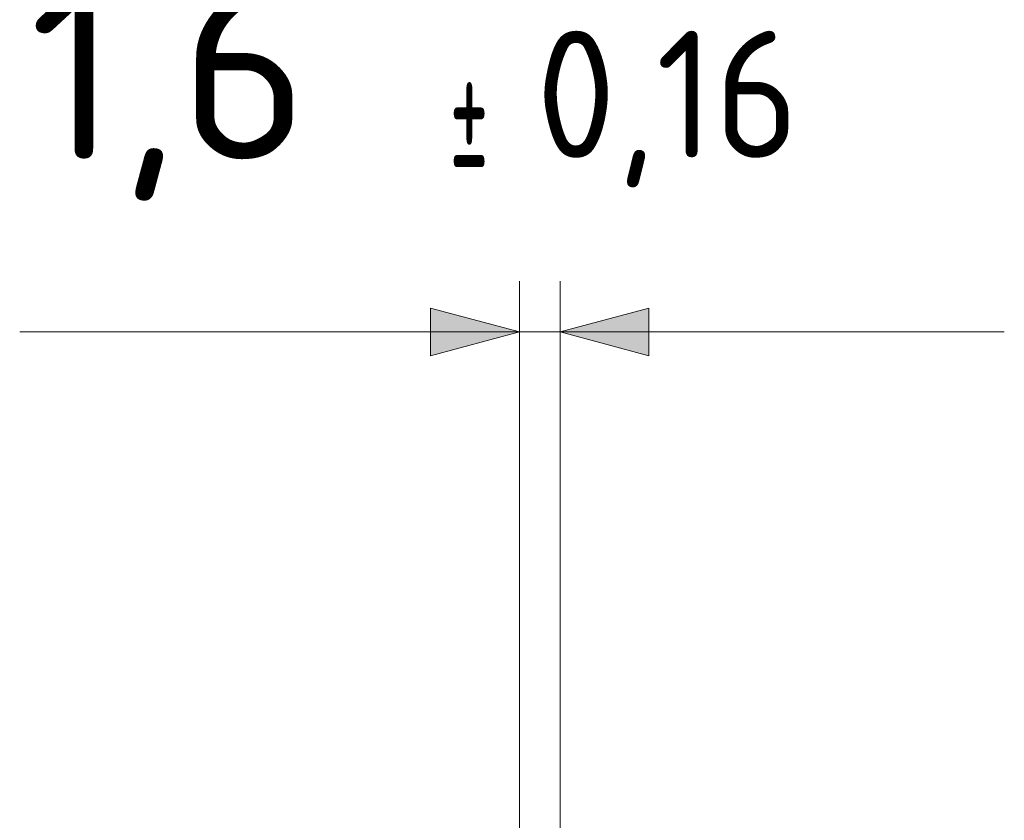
# Model space of a CAD drawing. Header units: inches. Extents: x -35 to 647, y 178 to 608.
# Tile 234 of 234: x 608 to 647, y 576 to 608. Entities that reach past the tile are written whole.
import ezdxf

# ---------------------------------------------------------------- set-up
doc = ezdxf.new("R2010")
doc.units = ezdxf.units.IN
doc.header["$MEASUREMENT"] = 0
doc.layers.add('1', color=7, linetype='Continuous')

# ---------------------------------------------------------------- blocks, each defined once
blk = doc.blocks.new('block 8269')
at = {"layer": '1', "color": 35, "true_color": 0x99724c, "insert": (608.243, 600.603), "char_height": 7, "attachment_point": 7}
blk.add_mtext('\\fDINPro|b0|i0|c0|p34;\\W1.0528;1,6', dxfattribs=at)
blk = doc.blocks.new('block 8270')
at = {"layer": '1', "color": 35, "true_color": 0x99724c, "insert": (624.795, 601.125), "char_height": 5, "attachment_point": 7}
blk.add_mtext('\\fDINPro|b0|i0|c0|p34;\\W0.4742;±', dxfattribs=at)
blk = doc.blocks.new('block 8271')
at = {"layer": '1', "color": 35, "true_color": 0x99724c, "insert": (628.202, 601.125), "char_height": 5, "attachment_point": 7}
blk.add_mtext('\\fDINPro|b0|i0|c0|p34;\\W0.9648;0,16', dxfattribs=at)
blk = doc.blocks.new('block 8272')
at = {"layer": '1', "color": 35, "lineweight": 13, "true_color": 0x99724c}
blk.add_lwpolyline([(629.145, 569.035), (629.145, 597.432)], dxfattribs=at)
blk = doc.blocks.new('block 8273')
at = {"layer": '1', "color": 35, "lineweight": 13, "true_color": 0x99724c}
blk.add_lwpolyline([(627.545, 569.035), (627.545, 597.432)], dxfattribs=at)
blk = doc.blocks.new('block 8274')
at = {"layer": '1', "color": 35, "lineweight": 13, "true_color": 0x99724c}
blk.add_lwpolyline([(607.862, 595.432), (646.645, 595.432)], dxfattribs=at)
blk = doc.blocks.new('block 8275')
at = {"layer": '1', "lineweight": 0}
blk.add_lwpolyline([(632.645, 596.37), (632.645, 594.494), (629.145, 595.432), (632.645, 596.37)], dxfattribs=at)
blk = doc.blocks.new('block 8276')
at = {"layer": '1', "true_color": 0x99724c}
h = blk.add_hatch(color=35, dxfattribs=at)
h.dxf.hatch_style = 2
h.paths.add_polyline_path([(632.645, 596.37), (632.645, 594.494), (629.145, 595.432)])
at = {"layer": '1', "lineweight": 0}
blk.add_lwpolyline([(632.645, 596.37), (632.645, 594.494), (629.145, 595.432), (632.645, 596.37), (632.645, 596.37)], dxfattribs=at)
blk = doc.blocks.new('block 8277')
at = {"layer": '1', "lineweight": 0}
blk.add_lwpolyline([(624.045, 594.494), (624.045, 596.37), (627.545, 595.432), (624.045, 594.494)], dxfattribs=at)
blk = doc.blocks.new('block 8278')
at = {"layer": '1', "true_color": 0x99724c}
h = blk.add_hatch(color=35, dxfattribs=at)
h.dxf.hatch_style = 2
h.paths.add_polyline_path([(624.045, 594.494), (624.045, 596.37), (627.545, 595.432)])
at = {"layer": '1', "lineweight": 0}
blk.add_lwpolyline([(624.045, 594.494), (624.045, 596.37), (627.545, 595.432), (624.045, 594.494), (624.045, 594.494)], dxfattribs=at)

msp = doc.modelspace()

# ---------------------------------------------------------------- block references
at = {"layer": '1'}
for name in ['block 8269', 'block 8270', 'block 8271', 'block 8273', 'block 8272', 'block 8277', 'block 8278', 'block 8275', 'block 8276', 'block 8274']:
    msp.add_blockref(name, (0, 0), dxfattribs=at)

doc.saveas('drawing.dxf')
